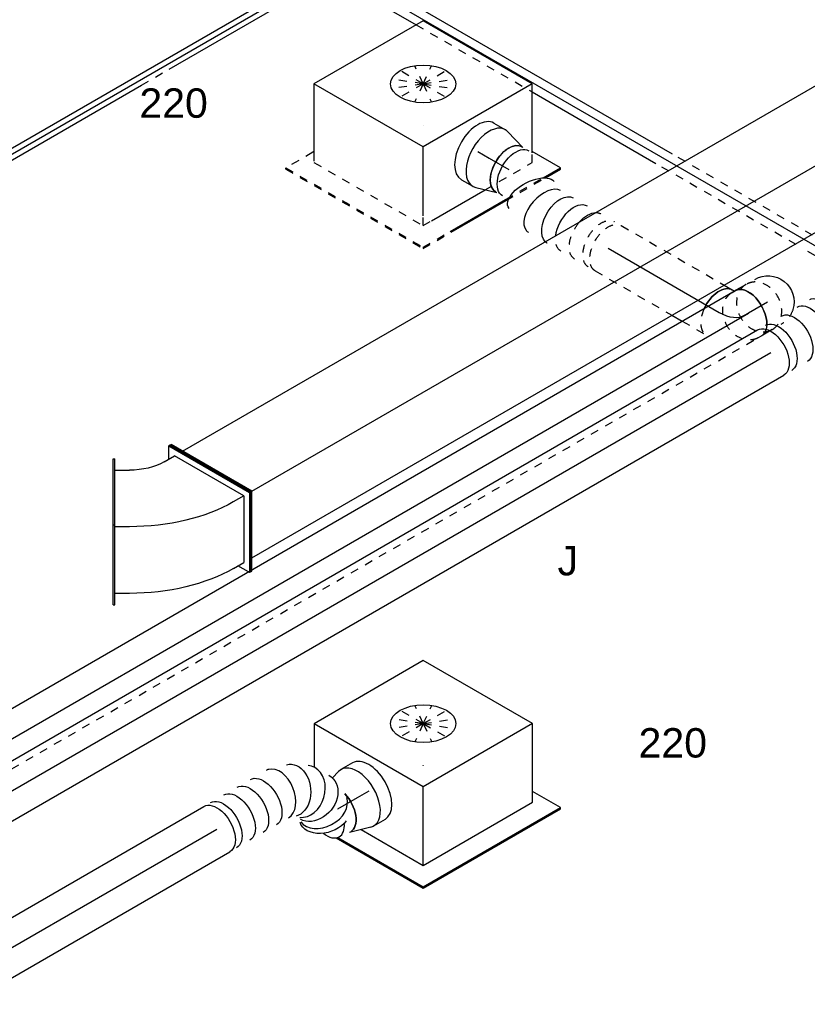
# Model space of a CAD drawing. Extents: x -257677 to 221252, y -185516 to 120782.
# Tile 132 of 171: x -58904 to -56491, y -17643 to -14627. Entities that reach past the tile are written whole.
import ezdxf
from ezdxf.enums import TextEntityAlignment as Align
from ezdxf.lldxf.tags import DXFTag

# ---------------------------------------------------------------- set-up
doc = ezdxf.new("R2010")
doc.units = 0
doc.header["$LTSCALE"] = 50
doc.linetypes.add('STREEPJES', pattern=[0.1, 0.05, -0.05])
doc.layers.get('0').update_dxf_attribs({"linetype": 'CONTINUOUS'})
for name, color, linetype in [('WL524---_D', 153, 'CONTINUOUS'), ('WL524---_HARTLIJN', 8, 'CONTINUOUS'), ('WL570---_RETOUR', 112, 'CONTINUOUS'), ('WL570---_RETOUR_HL', 8, 'CONTINUOUS'), ('WL570---_TOEVOER', 3, 'CONTINUOUS'), ('WL570---_TOEVOER_RST', 2, 'CONTINUOUS'), ('WL570---_TOEVOER_RST_HL', 1, 'CONTINUOUS'), ('WM570---_RETOUR_PR', 1, 'CONTINUOUS'), ('WM570---_TOEVOER_PR', 1, 'CONTINUOUS'), ('WM570---_TOEVOER_RST_PR', 1, 'CONTINUOUS')]:
    doc.layers.add(name, color=color, linetype=linetype)
doc.styles.add('BURO-018', font='ARIAL.TTF', dxfattribs={"height": 63})
tags = doc.linetypes.add('CENTER2', pattern=[28.575, 19.05, -3.175, 3.175, -3.175]).pattern_tags.tags
tags[10:11] = [DXFTag(74, 4), DXFTag(75, 0), DXFTag(340, '0'), DXFTag(46, 1.0), DXFTag(50, 0.0), DXFTag(44, 0.0), DXFTag(45, 0.0)]
tags[8:9] = [DXFTag(74, 4), DXFTag(75, 0), DXFTag(340, '0'), DXFTag(46, 1.0), DXFTag(50, 0.0), DXFTag(44, 0.0), DXFTag(45, 0.0)]
tags[6:7] = [DXFTag(74, 4), DXFTag(75, 0), DXFTag(340, '0'), DXFTag(46, 1.0), DXFTag(50, 0.0), DXFTag(44, 0.0), DXFTag(45, 0.0)]
tags[4:5] = [DXFTag(74, 4), DXFTag(75, 0), DXFTag(340, '0'), DXFTag(46, 1.0), DXFTag(50, 0.0), DXFTag(44, 0.0), DXFTag(45, 0.0)]

# ---------------------------------------------------------------- blocks, each defined once
blk = doc.blocks.new('*U1404')
at = {"color": 0, "ltscale": 10}
for p, q in [((20.9, 16, -4125.4), (1514.3, 16, -4125.4)), ((20.9, -16, -4125.4), (907.1, -16, -4125.4)), ((1005.1, -16, -4125.4), (1544.4, -16, -4125.4))]:
    blk.add_line(p, q, dxfattribs=at)
at = {"color": 8, "linetype": 'STREEPJES', "ltscale": 10}
blk.add_line((907.1, -16, -4125.4), (1005.1, -16, -4125.4), dxfattribs=at)
at = {"color": 0, "ltscale": 10, "extrusion": (-4.90704e-17, 2.83308e-17, -1)}
blk.add_ellipse((1544.4, 0, -4125.4), major_axis=(0, 16), ratio=0.57735, start_param=1.539812, end_param=3.141593, dxfattribs=at)
at = {"layer": 'WL524---_HARTLIJN', "linetype": 'CENTER2'}
blk.add_line((0, 0, -4125.4), (1544.4, 0, -4125.4), dxfattribs=at)
at = {"layer": 'WL524---_D', "color": 1, "style": 'BURO-018'}
blk.add_attdef('POSNR', text='', height=90, dxfattribs=at).set_placement((0, 0), align=Align.MIDDLE)
blk = doc.blocks.new('*U1411')
at = {"color": 0, "ltscale": 10}
for p, q in [((20.7, 25, -2988.9), (1192.5, 25, -2988.9)), ((1729.2, 25, -2988.9), (2243.8, 25, -2988.9)), ((20.7, -25, -2988.9), (314.9, -25, -2988.9)), ((725.7, -25, -2988.9), (1163.6, -25, -2988.9)), ((1700.3, -25, -2988.9), (2212.5, -25, -2988.9))]:
    blk.add_line(p, q, dxfattribs=at)
at = {"color": 8, "linetype": 'STREEPJES', "ltscale": 10}
for p, q in [((1212.5, 25, -2988.9), (1709.2, 25, -2988.9)), ((314.9, -25, -2988.9), (725.7, -25, -2988.9)), ((1183.6, -25, -2988.9), (1680.3, -25, -2988.9))]:
    blk.add_line(p, q, dxfattribs=at)
at = {"layer": 'WL524---_HARTLIJN', "linetype": 'CENTER2'}
blk.add_line((0, 0, -2988.9), (2243.8, 0, -2988.9), dxfattribs=at)
at = {"layer": 'WL524---_D', "color": 1, "style": 'BURO-018'}
blk.add_attdef('POSNR', text='', height=90, dxfattribs=at).set_placement((0, 0), align=Align.MIDDLE)
blk = doc.blocks.new('*U1428')
at = {"color": 0, "ltscale": 10}
for p, q in [((-10.2, 229.8, -5674.9), (-6.1, 229.8, -5674.9)), ((132.7, -17.7, -5674.9), (-10.2, 229.8, -5674.9)), ((136.8, -17.7, -5674.9), (-6.1, 229.8, -5674.9)), ((2356.9, 229.8, -5674.9), (2336.5, 194.5, -5674.9)), ((2361, 229.8, -5674.9), (2356.9, 229.8, -5674.9)), ((2499.8, -17.7, -5674.9), (2356.9, 229.8, -5674.9)), ((2503.9, -17.7, -5674.9), (2361, 229.8, -5674.9)), ((14.3, 194.5, -5674.9), (2356.9, 194.5, -5674.9)), ((2479.4, -17.7, -5674.9), (2356.9, 194.5, -5674.9)), ((12.1, -226.5, -5674.9), (132.7, -17.7, -5674.9)), ((16.2, -226.5, -5674.9), (136.8, -17.7, -5674.9)), ((132.7, -17.7, -5674.9), (136.8, -17.7, -5674.9)), ((136.8, -17.7, -5674.9), (2479.4, -17.7, -5674.9)), ((2377.3, -194.5, -5674.9), (2479.4, -17.7, -5674.9)), ((2377.3, -229.8, -5674.9), (2499.8, -17.7, -5674.9)), ((2381.4, -229.8, -5674.9), (2503.9, -17.7, -5674.9)), ((2503.9, -17.7, -5674.9), (2499.8, -17.7, -5674.9)), ((34.7, -194.5, -5674.9), (2377.3, -194.5, -5674.9)), ((2356.9, -194.5, -5674.9), (2377.3, -229.8, -5674.9)), ((2381.4, -229.8, -5674.9), (2377.3, -229.8, -5674.9))]:
    blk.add_line(p, q, dxfattribs=at)
at = {"color": 8, "linetype": 'STREEPJES', "ltscale": 10}
for p, q in [((10.2, -229.8, -5674.9), (12.1, -226.5, -5674.9)), ((10.2, -229.8, -5674.9), (14.3, -229.8, -5674.9)), ((14.3, -229.8, -5674.9), (16.2, -226.5, -5674.9))]:
    blk.add_line(p, q, dxfattribs=at)
at = {"layer": 'WM570---_TOEVOER_PR', "color": 1, "style": 'BURO-018'}
blk.add_attdef('POSNR', text='', height=90, dxfattribs=at).set_placement((0, 0), align=Align.MIDDLE)
blk = doc.blocks.new('*U1429')
at = {"color": 0, "ltscale": 10}
for p, q in [((-54.1, 80, -4508.5), (-47.5, 80, -4508.5)), ((-47.5, 80, -4508.5), (-46, 80.4, -4508.5))]:
    blk.add_line(p, q, dxfattribs=at)
at = {"color": 0, "ltscale": 10, "extrusion": (1.23904e-16, 7.43708e-18, -1)}
blk.add_ellipse((-54.1, 0, -4508.5), major_axis=(0, -80), ratio=0.57735, start_param=1.41085, end_param=3.141593, dxfattribs=at)
at = {"layer": 'WL570---_RETOUR_HL', "linetype": 'CENTER2'}
blk.add_ellipse((-119.5, 113.2, -4508.5), major_axis=(-138.6, 80), ratio=0.57735, start_param=2.356194, end_param=3.141593, dxfattribs=at)
at = {"layer": 'WM570---_RETOUR_PR', "color": 1, "style": 'BURO-018'}
blk.add_attdef('POSNR', text='', height=90, dxfattribs=at).set_placement((0, 0), align=Align.MIDDLE)
blk = doc.blocks.new('*U1430')
at = {"color": 8, "linetype": 'STREEPJES', "ltscale": 10}
for p, q in [((0, 80, -4562.6), (49, 80, -4562.6)), ((0, -80, -4562.6), (49, -80, -4562.6))]:
    blk.add_line(p, q, dxfattribs=at)
at = {"color": 8, "linetype": 'STREEPJES', "ltscale": 10, "extrusion": (-6.4407e-17, -5.86157e-18, -1)}
blk.add_ellipse((0, 0, -4562.6), major_axis=(0, -80), ratio=0.816497, start_param=0, end_param=3.141593, dxfattribs=at)
at = {"color": 8, "linetype": 'STREEPJES', "ltscale": 10}
for start_param, end_param in [(3.141593, 6.283185), (0, 3.141593)]:
    blk.add_ellipse((49, 0, -4562.6), major_axis=(0, -80), ratio=0.816497, start_param=start_param, end_param=end_param, dxfattribs=at)
at = {"layer": 'WL570---_RETOUR_HL', "linetype": 'CENTER2'}
blk.add_line((0, 0, -4562.6), (49, 0, -4562.6), dxfattribs=at)
at = {"layer": 'WM570---_RETOUR_PR', "color": 1, "style": 'BURO-018'}
blk.add_attdef('POSNR', text='', height=90, dxfattribs=at).set_placement((0, 0), align=Align.MIDDLE)
blk = doc.blocks.new('*U1431')
at = {"color": 0, "ltscale": 10}
for p, q in [((-113.4, 80, -4762.5), (-130.6, 80, -4762.5)), ((-92.4, 80, -4762.5), (-113.4, 80, -4762.5))]:
    blk.add_line(p, q, dxfattribs=at)
at = {"color": 8, "linetype": 'STREEPJES', "ltscale": 10}
for p, q in [((-113.4, -80, -4762.5), (-130.6, -80, -4762.5)), ((-92.4, -80, -4762.5), (-113.4, -80, -4762.5))]:
    blk.add_line(p, q, dxfattribs=at)
at = {"color": 0, "ltscale": 10}
blk.add_ellipse((-130.6, 0, -4762.5), major_axis=(0, 80), ratio=0.57735, start_param=3.894205, end_param=6.283185, dxfattribs=at)
at = {"color": 0, "ltscale": 10, "extrusion": (5.94967e-17, -7.73974e-17, -1)}
blk.add_ellipse((-61.8, 0, -4762.5), major_axis=(80.6, 0), ratio=0.9922, start_param=4.712389, end_param=7.101369, dxfattribs=at)
at = {"color": 8, "linetype": 'STREEPJES', "ltscale": 10}
blk.add_ellipse((-130.6, 0, -4762.5), major_axis=(0, 80), ratio=0.57735, start_param=3.141593, end_param=3.894205, dxfattribs=at)
at = {"color": 8, "linetype": 'STREEPJES', "ltscale": 10, "extrusion": (5.94967e-17, -7.73974e-17, -1)}
blk.add_ellipse((-61.8, 0, -4762.5), major_axis=(80.6, 0), ratio=0.9922, start_param=0.818184, end_param=1.570796, dxfattribs=at)
at = {"layer": 'WL570---_RETOUR_HL', "linetype": 'CENTER2'}
blk.add_line((-63, 0, -4762.5), (-130.6, 0, -4762.5), dxfattribs=at)
at = {"layer": 'WM570---_RETOUR_PR', "color": 1, "style": 'BURO-018'}
blk.add_attdef('POSNR', text='', height=90, dxfattribs=at).set_placement((0, 0), align=Align.MIDDLE)
blk = doc.blocks.new('*U1432')
at = {"color": 8, "linetype": 'STREEPJES', "ltscale": 10}
for p, q in [((0, 80, -4192.6), (363.7, 80, -4192.6)), ((0, -80, -4192.6), (271.3, -80, -4192.6)), ((308.3, -80, -4192.6), (392.7, -80, -4192.6))]:
    blk.add_line(p, q, dxfattribs=at)
at = {"color": 0, "ltscale": 10}
for p, q in [((363.7, 80, -4192.6), (392.7, 80, -4192.6)), ((271.3, -80, -4192.6), (308.3, -80, -4192.6))]:
    blk.add_line(p, q, dxfattribs=at)
at = {"color": 8, "linetype": 'STREEPJES', "ltscale": 10, "extrusion": (1.38778e-17, -1.20185e-16, -1)}
blk.add_ellipse((0, 0, -4192.6), major_axis=(0, -80), ratio=0.57735, start_param=0, end_param=3.141593, dxfattribs=at)
at = {"color": 0, "ltscale": 10}
blk.add_ellipse((392.7, 0, -4192.6), major_axis=(0, -80), ratio=0.57735, start_param=3.141593, end_param=4.872335, dxfattribs=at)
at = {"color": 8, "linetype": 'STREEPJES', "ltscale": 10}
blk.add_ellipse((392.7, 0, -4192.6), major_axis=(0, -80), ratio=0.57735, start_param=4.872335, end_param=6.283185, dxfattribs=at)
at = {"layer": 'WL570---_RETOUR_HL', "linetype": 'CENTER2'}
blk.add_line((0, 0, -4192.6), (392.7, 0, -4192.6), dxfattribs=at)
at = {"layer": 'WM570---_RETOUR_PR', "color": 1, "style": 'BURO-018'}
blk.add_attdef('POSNR', text='', height=90, dxfattribs=at).set_placement((0, 0), align=Align.MIDDLE)
blk = doc.blocks.new('*U1445')
at = {"color": 8, "linetype": 'STREEPJES', "ltscale": 10, "extrusion": (2.13149e-17, 1.23061e-17, -1)}
for centre, start_param, end_param in [((0, 0, -4192.6), 0, 3.141593), ((24.3, 0, -4192.6), 0, 3.141593), ((72.8, 0, -4192.6), 0, 1.905949), ((121.3, 0, -4192.6), 0, 0.943413), ((169.9, 0, -4192.6), 0, 0.159749), ((72.8, 0, -4192.6), 2.80644, 3.141593)]:
    blk.add_ellipse(centre, major_axis=(0, 80), ratio=0.57735, start_param=start_param, end_param=end_param, dxfattribs=at)
at = {"color": 0, "ltscale": 10, "extrusion": (2.13149e-17, 1.23061e-17, -1)}
for centre, major_axis, ratio, start_param, end_param in [((169.9, 0, -4192.6), (0, 80), 0.57735, 0.159749, 3.141593), ((121.3, 0, -4192.6), (0, 80), 0.57735, 0.943413, 3.141593), ((284.7, -23.8, -4192.6), (42.8, 68.7), 0.51046, 6.192848, 9.334441), ((360.4, -56.9, -4192.6), (0, 80), 0.57735, 0, 3.141593), ((384.8, -56.9, -4192.6), (0, 80), 0.57735, 0, 3.141593), ((72.8, 0, -4192.6), (0, 80), 0.57735, 1.905949, 2.80644)]:
    blk.add_ellipse(centre, major_axis=major_axis, ratio=ratio, start_param=start_param, end_param=end_param, dxfattribs=at)
at = {"color": 0, "ltscale": 10}
for start_param, end_param in [(0.108461, 3.033132), (3.033132, 3.250053)]:
    blk.add_ellipse((225.4, 0, -4192.6), major_axis=(-15.4, -79.5), ratio=0.563911, start_param=start_param, end_param=end_param, dxfattribs=at)
at = {"layer": 'WM570---_RETOUR_PR', "color": 1, "style": 'BURO-018'}
blk.add_attdef('POSNR', text='', height=90, dxfattribs=at).set_placement((0, 0), align=Align.MIDDLE)
blk = doc.blocks.new('*U1446')
at = {"color": 0, "ltscale": 10}
for p, q in [((-40.4, 100, -3870.8), (0, 100, -3870.8)), ((9.6, 98.6, -3870.8), (73.4, 80, -3870.8)), ((9.6, -98.6, -3870.8), (73.4, -80, -3870.8)), ((-40.4, -100, -3870.8), (0, -100, -3870.8))]:
    blk.add_line(p, q, dxfattribs=at)
for centre, major_axis, start_param, end_param in [((-40.4, 0, -3870.8), (0, -100), 3.141593, 6.283185), ((0, 0, -3870.8), (0, -100), 2.974833, 6.449945), ((0, 0, -3870.8), (0, -100), 2.974833, 6.449945), ((0, 0, -3870.8), (0, -100), 2.974833, 6.449945), ((69.6, 0, -3870.8), (0, -80), 3.141593, 6.283185), ((69.6, 0, -3870.8), (0, -80), 3.141593, 6.283185)]:
    blk.add_ellipse(centre, major_axis=major_axis, ratio=0.57735, start_param=start_param, end_param=end_param, dxfattribs=at)
at = {"layer": 'WL570---_TOEVOER_RST_HL', "linetype": 'CENTER2'}
for p, q in [((-40.4, 0, -3870.8), (0, 0, -3870.8)), ((0, 0, -3870.8), (69.6, 0, -3870.8))]:
    blk.add_line(p, q, dxfattribs=at)
blk.add_circle((69.6, 0, -3870.8), 0.075, dxfattribs=at)
at = {"layer": 'WM570---_TOEVOER_RST_PR', "color": 1, "style": 'BURO-018'}
blk.add_attdef('POSNR', text='', height=90, dxfattribs=at).set_placement((0, 0), align=Align.MIDDLE)
blk = doc.blocks.new('*U1447')
at = {"color": 0, "ltscale": 10}
blk.add_line((0, 80, -7048.5), (3102.2, 80, -7048.5), dxfattribs=at)
at = {"color": 8, "linetype": 'STREEPJES', "ltscale": 10}
blk.add_line((0, -80, -7048.5), (3102.2, -80, -7048.5), dxfattribs=at)
at = {"color": 0, "ltscale": 10, "extrusion": (-3.41963e-17, 8.3842e-17, -1)}
blk.add_ellipse((3102.2, 0, -7048.5), major_axis=(0, 80), ratio=0.57735, start_param=0, end_param=2.38898, dxfattribs=at)
at = {"color": 8, "linetype": 'STREEPJES', "ltscale": 10, "extrusion": (-3.41963e-17, 8.3842e-17, -1)}
blk.add_ellipse((3102.2, 0, -7048.5), major_axis=(0, 80), ratio=0.57735, start_param=2.38898, end_param=3.141593, dxfattribs=at)
at = {"layer": 'WL570---_RETOUR_HL', "linetype": 'CENTER2'}
blk.add_line((0, 0, -7048.5), (3102.2, 0, -7048.5), dxfattribs=at)
at = {"layer": 'WM570---_RETOUR_PR', "color": 1, "style": 'BURO-018'}
blk.add_attdef('POSNR', text='', height=90, dxfattribs=at).set_placement((0, 0), align=Align.MIDDLE)
blk = doc.blocks.new('*U1449')
at = {"color": 0, "ltscale": 10}
for p, q in [((255.9, 59.4, -5025), (255.7, 59.5, -5025)), ((287.4, 41.2, -5025), (287.3, 41.3, -5025)), ((372.9, -85.7, -5025), (372.6, -84.6, -5025))]:
    blk.add_line(p, q, dxfattribs=at)
at = {"color": 0, "ltscale": 10, "extrusion": (-3.41963e-17, 8.3842e-17, -1)}
for centre, major_axis, ratio, start_param, end_param in [((0, 0, -5025), (0, 80), 0.57735, 0, 3.141593), ((28, 0, -5025), (0, 80), 0.57735, 0, 3.141593), ((83.9, 0, -5025), (0, 80), 0.57735, 0, 3.141593), ((139.8, 0, -5025), (0, 80), 0.57735, 0, 3.141593), ((199.2, -4.4, -5025), (22.6, 77), 0.313149, 6.256783, 9.398376), ((260.3, -39.7, -5025), (-55.4, -58.1), 0.313149, 0.026402, 3.167995), ((286, -75.3, -5025), (73.6, 32.2), 0.487542, 3.195954, 6.337547), ((296.2, -161.2, -5025), (-79.5, 11.2), 0.194148, 3.124475, 6.266067), ((297.7, -131.3, -5025), (80.2, 2.7), 0.043753, 3.145311, 6.286904), ((284.3, -200.8, -5025), (72.6, -33.5), 0.51243, 0, 3.141593), ((271.7, -228, -5025), (72.6, -33.5), 0.51243, 1.924499, 3.141593)]:
    blk.add_ellipse(centre, major_axis=major_axis, ratio=ratio, start_param=start_param, end_param=end_param, dxfattribs=at)
at = {"color": 0, "ltscale": 10}
for centre, major_axis, ratio, start_param, end_param in [((177.6, 0, -5025), (8.1, 79.9), 0.497511, 3.191932, 6.232846), ((177.6, 0, -5025), (8.1, 79.9), 0.497511, 6.232846, 6.333525), ((221.1, -12.9, -5025), (-34.7, -72.4), 0.106869, 0.008217, 3.133375), ((242, -25, -5025), (45.3, 66.2), 0.106869, 0.008217, 3.133366), ((274.9, -56.2, -5025), (65.1, 47), 0.497511, 0.050339, 3.091253), ((274.9, -56.2, -5025), (65.1, 47), 0.497511, 6.232846, 6.333525), ((294.2, -101.8, -5025), (-78.6, -16.7), 0.277829, 3.167143, 6.257634), ((289.7, -189.1, -5025), (76, -26), 0.415051, 3.184181, 6.240597), ((289.7, -189.1, -5025), (76, -26), 0.415051, 6.240597, 6.325773)]:
    blk.add_ellipse(centre, major_axis=major_axis, ratio=ratio, start_param=start_param, end_param=end_param, dxfattribs=at)
at = {"color": 8, "linetype": 'STREEPJES', "ltscale": 10, "extrusion": (-3.41963e-17, 8.3842e-17, -1)}
blk.add_ellipse((271.7, -228, -5025), major_axis=(72.6, -33.5), ratio=0.51243, start_param=0, end_param=1.924499, dxfattribs=at)
at = {"layer": 'WM570---_RETOUR_PR', "color": 1, "style": 'BURO-018'}
blk.add_attdef('POSNR', text='', height=90, dxfattribs=at).set_placement((0, 0), align=Align.MIDDLE)
blk = doc.blocks.new('*U1450')
at = {"color": 0, "ltscale": 10}
for p, q in [((0, 80, -7296.1), (3211.8, 80, -7296.1)), ((0, -80, -7296.1), (3211.8, -80, -7296.1))]:
    blk.add_line(p, q, dxfattribs=at)
at = {"color": 0, "ltscale": 10, "extrusion": (-3.41963e-17, 8.3842e-17, -1)}
blk.add_ellipse((3211.8, 0, -7296.1), major_axis=(0, 80), ratio=0.57735, start_param=0, end_param=3.141593, dxfattribs=at)
at = {"layer": 'WL570---_RETOUR_HL', "linetype": 'CENTER2'}
blk.add_line((0, 0, -7296.1), (3211.8, 0, -7296.1), dxfattribs=at)
at = {"layer": 'WM570---_RETOUR_PR', "color": 1, "style": 'BURO-018'}
blk.add_attdef('POSNR', text='', height=90, dxfattribs=at).set_placement((0, 0), align=Align.MIDDLE)
blk = doc.blocks.new('*U1455')
at = {"color": 0, "ltscale": 10, "extrusion": (-3.41963e-17, 8.3842e-17, -1)}
for centre, major_axis, ratio, start_param, end_param in [((0, 0, -7089.2), (0, 80), 0.57735, 0, 3.141593), ((23.6, 0, -7089.2), (0, 80), 0.57735, 0, 3.141593), ((70.7, 0, -7089.2), (0, 80), 0.57735, 0, 3.141593), ((117.8, 0, -7089.2), (0, 80), 0.57735, 0, 3.141593), ((164.9, 0, -7089.2), (0, 80), 0.57735, 0, 3.141593), ((256.5, -11.6, -7089.2), (-34, -73), 0.739842, 3.013723, 6.155316), ((308, -65.6, -7089.2), (76, 27.1), 0.787467, 6.119901, 9.261494), ((308.8, -126.4, -7089.2), (78.3, -16.3), 0.695241, 0.791058, 3.141593), ((350.9, -132.1, -7089.2), (0, 80), 0.57735, 1.186991, 3.141593)]:
    blk.add_ellipse(centre, major_axis=major_axis, ratio=ratio, start_param=start_param, end_param=end_param, dxfattribs=at)
at = {"color": 0, "ltscale": 10}
for centre, major_axis, ratio, start_param, end_param in [((213.8, 0, -7089.2), (10.6, 79.7), 0.642439, 3.226651, 6.198127), ((213.8, 0, -7089.2), (10.6, 79.7), 0.642439, 6.198127, 6.368244), ((288.7, -33.9, -7089.2), (58.7, 55.3), 0.788488, 3.305818, 6.11896), ((288.7, -33.9, -7089.2), (58.7, 55.3), 0.788488, 6.11896, 6.447411), ((313.4, -104.6, -7089.2), (-80.5, 2.8), 0.736769, 0.126035, 3.015558)]:
    blk.add_ellipse(centre, major_axis=major_axis, ratio=ratio, start_param=start_param, end_param=end_param, dxfattribs=at)
at = {"layer": 'WM570---_RETOUR_PR', "color": 1, "style": 'BURO-018'}
blk.add_attdef('POSNR', text='', height=90, dxfattribs=at).set_placement((0, 0), align=Align.MIDDLE)
blk = doc.blocks.new('*U1456')
at = {"color": 0, "ltscale": 10}
for p, q in [((0, 80, -7750.4), (935, 80, -7750.4)), ((0, -80, -7750.4), (935, -80, -7750.4))]:
    blk.add_line(p, q, dxfattribs=at)
blk.add_ellipse((0, 0, -7750.4), major_axis=(0, 80), ratio=0.57735, start_param=3.141593, end_param=6.283185, dxfattribs=at)
at = {"color": 0, "ltscale": 10, "extrusion": (-3.41963e-17, 8.3842e-17, -1)}
blk.add_ellipse((935, 0, -7750.4), major_axis=(0, 80), ratio=0.57735, start_param=0, end_param=3.141593, dxfattribs=at)
at = {"layer": 'WL570---_RETOUR_HL', "linetype": 'CENTER2'}
blk.add_line((0, 0, -7750.4), (935, 0, -7750.4), dxfattribs=at)
at = {"layer": 'WM570---_RETOUR_PR', "color": 1, "style": 'BURO-018'}
blk.add_attdef('POSNR', text='', height=90, dxfattribs=at).set_placement((0, 0), align=Align.MIDDLE)
blk = doc.blocks.new('*U1457')
at = {"color": 0, "ltscale": 10}
for p, q in [((-40.4, 100, -6642), (0, 100, -6642)), ((9.6, 98.6, -6642), (73.4, 80, -6642)), ((-40.4, -100, -6642), (0, -100, -6642)), ((9.6, -98.6, -6642), (35.6, -91, -6642))]:
    blk.add_line(p, q, dxfattribs=at)
for centre, major_axis, start_param, end_param in [((-40.4, 0, -6642), (0, -100), 3.141593, 6.283185), ((0, 0, -6642), (0, -100), 2.974833, 6.449945), ((0, 0, -6642), (0, -100), 2.974833, 6.449945), ((0, 0, -6642), (0, -100), 2.974833, 6.449945), ((69.6, 0, -6642), (0, -80), 3.141593, 5.096195), ((69.6, 0, -6642), (0, -80), 3.141593, 5.096195), ((107.7, 0, -6642), (0, -76), 3.141593, 4.037187), ((107.7, 0, -6642), (0, -76), 3.141593, 4.037187), ((107.7, 0, -6642), (0, -76), 2.15698, 3.138451), ((107.7, 0, -6642), (0, -76), 2.15698, 3.138451)]:
    blk.add_ellipse(centre, major_axis=major_axis, ratio=0.57735, start_param=start_param, end_param=end_param, dxfattribs=at)
at = {"layer": 'WL570---_TOEVOER_RST_HL', "linetype": 'CENTER2'}
for p, q in [((-40.4, 0, -6642), (0, 0, -6642)), ((0, 0, -6642), (69.6, 0, -6642))]:
    blk.add_line(p, q, dxfattribs=at)
blk.add_circle((69.6, 0, -6642), 0.075, dxfattribs=at)
at = {"layer": 'WM570---_TOEVOER_RST_PR', "color": 1, "style": 'BURO-018'}
blk.add_attdef('POSNR', text='', height=90, dxfattribs=at).set_placement((0, 0), align=Align.MIDDLE)
blk = doc.blocks.new('*U1566')
at = {"color": 0, "ltscale": 10}
for p, q in [((-275, 17.7, -5775.5), (-154.4, 226.5, -5775.5)), ((-270.9, 17.7, -5775.5), (-150.3, 226.5, -5775.5)), ((-146.5, 226.5, -5775.5), (-128, 194.5, -5775.5)), ((-250.5, 17.7, -5775.5), (-148.4, 194.5, -5775.5)), ((-111.7, 194.5, -5775.5), (-148.4, 194.5, -5775.5)), ((258.3, 108.9, -5775.5), (135.9, -103.2, -5775.5)), ((262.7, 106.4, -5775.5), (140.2, -105.7, -5775.5)), ((201.9, 101.3, -5775.5), (240.9, 78.8, -5775.5)), ((262.7, 106.4, -5775.5), (258.3, 108.9, -5775.5)), ((-275, 17.7, -5775.5), (-270.9, 17.7, -5775.5)), ((-132.1, -229.8, -5775.5), (-275, 17.7, -5775.5)), ((-128, -229.8, -5775.5), (-270.9, 17.7, -5775.5)), ((-250.5, 17.7, -5775.5), (-128, -194.5, -5775.5)), ((-250.5, 17.7, -5775.5), (-213.7, 17.7, -5775.5)), ((99.9, -75.5, -5775.5), (138.9, -98, -5775.5)), ((135.9, -103.2, -5775.5), (34.8, -278.2, -5775.5)), ((140.2, -105.7, -5775.5), (39.2, -280.7, -5775.5)), ((140.2, -105.7, -5775.5), (135.9, -103.2, -5775.5)), ((-107.6, -194.5, -5775.5), (-128, -229.8, -5775.5)), ((-91.3, -194.5, -5775.5), (-128, -194.5, -5775.5)), ((-132.1, -229.8, -5775.5), (-128, -229.8, -5775.5)), ((52.3, -248, -5775.5), (13.3, -225.5, -5775.5)), ((39.2, -280.7, -5775.5), (34.8, -278.2, -5775.5))]:
    blk.add_line(p, q, dxfattribs=at)
at = {"color": 8, "linetype": 'STREEPJES', "ltscale": 10}
for p, q in [((-154.4, 226.5, -5775.5), (-152.5, 229.8, -5775.5)), ((-152.5, 229.8, -5775.5), (-148.4, 229.8, -5775.5)), ((-150.3, 226.5, -5775.5), (-148.4, 229.8, -5775.5)), ((-148.4, 229.8, -5775.5), (-146.5, 226.5, -5775.5))]:
    blk.add_line(p, q, dxfattribs=at)
at = {"color": 0, "ltscale": 10, "extrusion": (1.17463e-16, 6.03802e-17, -1)}
for centre, major_axis in [((72, -123.7, -5775.5), (-389.7, 225)), ((-30, -300.5, -5775.5), (-389.7, 225)), ((-30, -300.5, -5775.5), (-129.9, 75))]:
    blk.add_ellipse(centre, major_axis=major_axis, ratio=0.57735, start_param=0.785398, end_param=1.570796, dxfattribs=at)
at = {"layer": 'WM570---_TOEVOER_PR', "color": 1, "style": 'BURO-018'}
blk.add_attdef('POSNR', text='', height=90, dxfattribs=at).set_placement((0, 0), align=Align.MIDDLE)
blk = doc.blocks.new('*U1646')
at = {"color": 0, "ltscale": 10}
for p, q in [((-225.4, 278.6, -3692.7), (-331, 95.5, -3692.7)), ((160.8, 278.6, -3692.7), (-225.4, 278.6, -3692.7)), ((-32.3, -55.9, -3692.7), (-225.4, 278.6, -3692.7)), ((354, -55.9, -3692.7), (160.8, 278.6, -3692.7)), ((-329, 99, -3692.7), (-333, 99, -3692.7)), ((-137.9, -238.9, -3692.7), (-32.3, -55.9, -3692.7)), ((354, -55.9, -3692.7), (-32.3, -55.9, -3692.7)), ((248.5, -238.6, -3692.7), (354, -55.9, -3692.7)), ((300.1, -321.7, -3692.7), (250.3, -235.5, -3692.7)), ((-123.2, -264.5, -3692.7), (66.8, -264.5, -3692.7)), ((-90.1, -321.7, -3692.7), (106.3, -321.7, -3692.7)), ((-88.1, -325.3, -3692.7), (105.6, -325.3, -3692.7)), ((238.7, -321.7, -3692.7), (300.1, -321.7, -3692.7)), ((244.8, -325.3, -3692.7), (298, -325.3, -3692.7)), ((298, -325.3, -3692.7), (300.1, -321.7, -3692.7))]:
    blk.add_line(p, q, dxfattribs=at)
at = {"color": 8, "linetype": 'STREEPJES', "ltscale": 10}
for p, q in [((64.3, 111.4, -3692.7), (23.5, 182.1, -3692.7)), ((64.3, 111.4, -3692.7), (-11.9, 172.6, -3692.7)), ((64.3, 111.4, -3692.7), (69.8, 172.6, -3692.7)), ((64.3, 111.4, -3692.7), (-26.8, 146.7, -3692.7)), ((64.3, 111.4, -3692.7), (114.6, 146.7, -3692.7)), ((-430.7, 95.5, -3692.7), (-428.7, 99, -3692.7)), ((-430.7, 95.5, -3692.7), (-187.8, -325.3, -3692.7)), ((-333, 99, -3692.7), (-428.7, 99, -3692.7)), ((-428.7, 99, -3692.7), (-185.8, -321.7, -3692.7)), ((-331, 95.5, -3692.7), (-345.8, 70, -3692.7)), ((64.3, 111.4, -3692.7), (-17.4, 111.4, -3692.7)), ((64.3, 111.4, -3692.7), (14, 76, -3692.7)), ((64.3, 111.4, -3692.7), (58.8, 50.1, -3692.7)), ((64.3, 111.4, -3692.7), (105.1, 40.7, -3692.7)), ((64.3, 111.4, -3692.7), (140.5, 50.1, -3692.7)), ((64.3, 111.4, -3692.7), (155.4, 76, -3692.7)), ((64.3, 111.4, -3692.7), (145.9, 111.4, -3692.7)), ((-345.8, 70, -3692.7), (-152.7, -264.5, -3692.7)), ((-152.7, -264.5, -3692.7), (-137.9, -238.9, -3692.7)), ((233.5, -264.5, -3692.7), (248.5, -238.6, -3692.7)), ((-152.7, -264.5, -3692.7), (-123.2, -264.5, -3692.7)), ((66.8, -264.5, -3692.7), (233.5, -264.5, -3692.7)), ((-185.8, -321.7, -3692.7), (-187.8, -325.3, -3692.7)), ((-187.8, -325.3, -3692.7), (-88.1, -325.3, -3692.7)), ((-185.8, -321.7, -3692.7), (-90.1, -321.7, -3692.7)), ((105.6, -325.3, -3692.7), (244.8, -325.3, -3692.7)), ((106.3, -321.7, -3692.7), (238.7, -321.7, -3692.7))]:
    blk.add_line(p, q, dxfattribs=at)
at = {"color": 0, "ltscale": 10}
blk.add_ellipse((64.3, 111.4, -3692.7), major_axis=(86.6, -50), ratio=0.57735, dxfattribs=at)
at = {"layer": 'WL570---_TOEVOER_RST_HL', "linetype": 'CENTER2'}
blk.add_circle((0, 0, -3692.7), 0.075, dxfattribs=at)
at = {"layer": 'WL570---_TOEVOER_RST', "color": 1, "style": 'BURO-018'}
for tag in ['MC', 'Q']:
    blk.add_attdef(tag, text='', height=90, dxfattribs=at).set_placement((0, 0), align=Align.MIDDLE)
at = {"layer": 'WM570---_TOEVOER_RST_PR', "color": 1, "style": 'BURO-018'}
blk.add_attdef('POSNR', text='', height=90, dxfattribs=at).set_placement((0, 0), align=Align.MIDDLE)
blk = doc.blocks.new('*U1648')
at = {"color": 0, "ltscale": 10}
for p, q in [((-225.4, 278.6, -6463.9), (-292.2, 162.8, -6463.9)), ((160.8, 278.6, -6463.9), (-225.4, 278.6, -6463.9)), ((-32.3, -55.9, -6463.9), (-225.4, 278.6, -6463.9)), ((354, -55.9, -6463.9), (160.8, 278.6, -6463.9)), ((-342.1, -58.1, -6463.9), (-187.8, -325.3, -6463.9)), ((-337.1, -59.6, -6463.9), (-185.8, -321.7, -6463.9)), ((-152.7, -264.5, -6463.9), (-32.3, -55.9, -6463.9)), ((354, -55.9, -6463.9), (-32.3, -55.9, -6463.9)), ((233.5, -264.5, -6463.9), (354, -55.9, -6463.9)), ((-262.4, -74.4, -6463.9), (-152.7, -264.5, -6463.9)), ((300.1, -321.7, -6463.9), (250.3, -235.5, -6463.9)), ((-152.7, -264.5, -6463.9), (233.5, -264.5, -6463.9)), ((-185.8, -321.7, -6463.9), (-187.8, -325.3, -6463.9)), ((-187.8, -325.3, -6463.9), (298, -325.3, -6463.9)), ((-185.8, -321.7, -6463.9), (300.1, -321.7, -6463.9)), ((298, -325.3, -6463.9), (300.1, -321.7, -6463.9))]:
    blk.add_line(p, q, dxfattribs=at)
at = {"color": 8, "linetype": 'STREEPJES', "ltscale": 10}
for q in [(23.5, 182.1, -6463.9), (-11.9, 172.6, -6463.9), (69.8, 172.6, -6463.9), (-26.8, 146.7, -6463.9), (114.6, 146.7, -6463.9), (-17.4, 111.4, -6463.9), (14, 76, -6463.9), (58.8, 50.1, -6463.9), (105.1, 40.7, -6463.9), (140.5, 50.1, -6463.9), (155.4, 76, -6463.9), (145.9, 111.4, -6463.9)]:
    blk.add_line((64.3, 111.4, -6463.9), q, dxfattribs=at)
at = {"color": 0, "ltscale": 10}
blk.add_ellipse((64.3, 111.4, -6463.9), major_axis=(86.6, -50), ratio=0.57735, dxfattribs=at)
at = {"layer": 'WL570---_TOEVOER_RST_HL', "linetype": 'CENTER2'}
blk.add_circle((0, 0, -6463.9), 0.075, dxfattribs=at)
at = {"layer": 'WL570---_TOEVOER_RST', "color": 1, "style": 'BURO-018'}
for tag in ['MC', 'Q']:
    blk.add_attdef(tag, text='', height=90, dxfattribs=at).set_placement((0, 0), align=Align.MIDDLE)
at = {"layer": 'WM570---_TOEVOER_RST_PR', "color": 1, "style": 'BURO-018'}
blk.add_attdef('POSNR', text='', height=90, dxfattribs=at).set_placement((0, 0), align=Align.MIDDLE)

msp = doc.modelspace()

# ---------------------------------------------------------------- block references
at = {"layer": 'WL524---_D'}
for name, p, rotation in [('*U1411', (-57949.67773, -14463.73565, 2988.86564), 329.9999999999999), ('*U1404', (-59324.90526, -15267.40793, 4125.42987), 30.00000000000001)]:
    msp.add_blockref(name, p, dxfattribs=dict(at, rotation=rotation))
at = {"layer": 'WL570---_RETOUR'}
for name, p, rotation in [('*U1445', (-57100.80596, -15327.12146, 4192.55704), 150), ('*U1432', (-57100.80596, -15327.12146, 4192.55704), 329.9999999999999), ('*U1431', (-56558.28769, -15460.71528, 4762.53842), 30.00000000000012), ('*U1430', (-56680.70118, -15531.39074, 4562.63803), 30.00000000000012), ('*U1449', (-56602.89458, -15646.27091, 5024.95371), 29.99999999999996), ('*U1447', (-59358.01765, -17077.14013, 7048.50836), 29.99999999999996), ('*U1429', (-56713.85118, -15550.5299, 4508.5043), 329.9999999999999), ('*U1450', (-59384.42079, -17252.18581, 7296.06035), 29.99999999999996), ('*U1455', (-58299.9899, -17105.93618, 7089.23213), 29.99999999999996), ('*U1456', (-59109.72274, -17573.43565, 7750.37623), 29.99999999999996)]:
    msp.add_blockref(name, p, dxfattribs=dict(at, rotation=rotation))
at = {"layer": 'WL570---_TOEVOER'}
for name, p, rotation in [('*U1428', (-58320.4215, -16124.19632, 5674.86154), 29.99999999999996), ('*U1566', (-58443.64481, -16195.33932, 5775.47295), 210)]:
    msp.add_blockref(name, p, dxfattribs=dict(at, rotation=rotation))
at = {"layer": 'WL570---_TOEVOER_RST'}
ref = msp.add_blockref('*U1646', (-57668.12717, -14952.26037, 3692.73431), dxfattribs=dict(at, rotation=29.99999999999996))
ref.add_attrib('Q', '220', dxfattribs={"color": 1, "height": 90, "style": 'BURO-018'}).set_placement((-58432.65467, -14882.36616), align=Align.MIDDLE)
ref.add_attrib('MC', 'J', dxfattribs={"color": 1, "height": 90, "style": 'BURO-018'}).set_placement((-58110.92108, -14325.10724), align=Align.MIDDLE)
for name, p, rotation in [('*U1446', (-57465.89463, -15050.64821, 3870.84686), 329.9999999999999), ('*U1457', (-57869.78588, -17010.14072, 6641.98775), 210)]:
    msp.add_blockref(name, p, dxfattribs=dict(at, rotation=rotation))
ref = msp.add_blockref('*U1648', (-57667.55334, -16911.75288, 6463.87519), dxfattribs=dict(at, rotation=29.99999999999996))
ref.add_attrib('Q', '220', dxfattribs={"color": 1, "height": 90, "style": 'BURO-018'}).set_placement((-56903.02585, -16841.85867), align=Align.MIDDLE)
ref.add_attrib('MC', 'J', dxfattribs={"color": 1, "height": 90, "style": 'BURO-018'}).set_placement((-57224.75943, -16284.59975), align=Align.MIDDLE)

doc.saveas('drawing.dxf')
